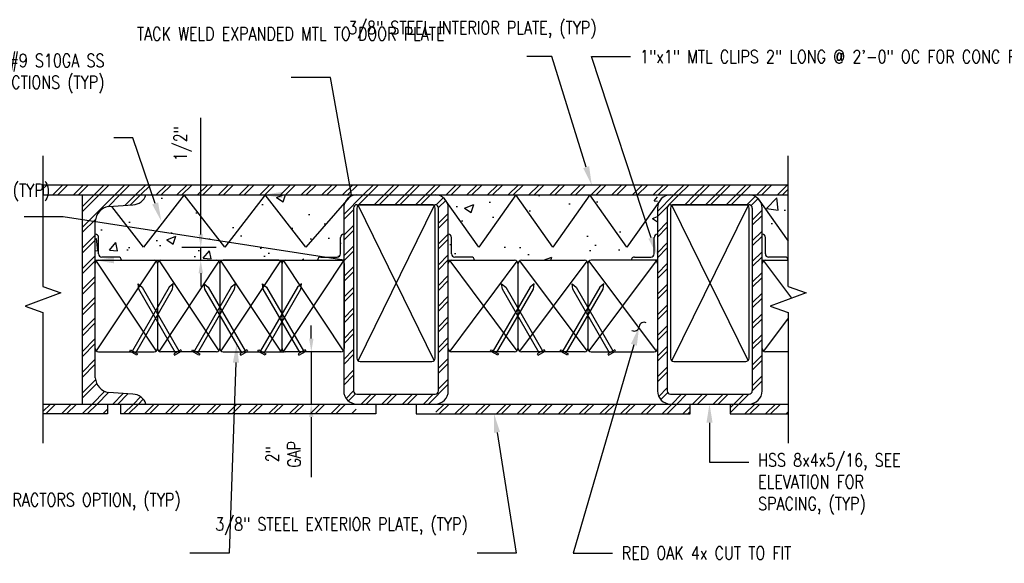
# Model space of a CAD drawing. Header units: inches. Extents: x 19 to 297, y 45 to 143.
# Tile 20 of 23: x 113 to 151, y 122 to 143. Entities that reach past the tile are written whole.
import ezdxf
from ezdxf import colors
from ezdxf.entities.mleader import LeaderData, LeaderLine
from ezdxf.math import Vec2, Vec3

# ---------------------------------------------------------------- set-up
doc = ezdxf.new("R2010")
doc.units = ezdxf.units.IN
doc.header["$MEASUREMENT"] = 0
for name, color, linetype in [('A-DETL-MEDM', 3, 'Continuous'), ('A-DETL-THIN', 1, 'Continuous'), ('S-ANNO-DIMS', 1, 'Continuous'), ('S-ANNO-NOTE', 2, 'Continuous')]:
    doc.layers.add(name, color=color, linetype=linetype)
doc.layers.add('M-DETL-PATT', color=9, linetype='Continuous', true_color=0x808080)
doc.styles.add('Annotative', font='romans.shx', dxfattribs={"width": 0.8, "height": 0.125})
doc.dimstyles.new('Annotative', dxfattribs={"dimscale": 0, "dimtxt": 0.125, "dimasz": 0.125, "dimexe": 0.18, "dimexo": 0.0625, "dimgap": 0.09, "dimtad": 1, "dimdec": 3, "dimzin": 3, "dimdsep": 46, "dimlunit": 4, "dimtxsty": 'Annotative', "dimcen": 0.09, "dimclrt": 2, "dimazin": 2, "dimtfac": 1, "dimtdec": 3, "dimtmove": 0, "dimatfit": 0, "dimfxl": 1, "dimtfill": 1, "dimfrac": 2, "dimtolj": 1, "dimtzin": 0, "dimarcsym": 0})
pattern_1 = [(45, (88.0681, 0), (-0.3959798, 0.3959798), []), (45, (88.0681, 0.6), (-0.3959798, 0.3959798), [])]

# ---------------------------------------------------------------- blocks, each defined once
blk = doc.blocks.new('*D33')
at = {"layer": 'Defpoints', "color": 0, "transparency": 16777216}
for p in [(119.887, 134.228), (120.721, 134.228), (119.419, 133.74)]:
    blk.add_point(p, dxfattribs=at)
at = {"layer": 'S-ANNO-DIMS', "color": 0, "lineweight": -2, "transparency": 16777216}
for p, q in [((119.887, 134.728), (119.887, 139.189)), ((120.471, 134.228), (119.167, 134.228)), ((119.887, 133.74), (119.887, 134.228)), ((119.669, 133.74), (120.607, 133.74)), ((119.887, 133.24), (119.887, 132.74))]:
    blk.add_line(p, q, dxfattribs=at)
at = {"layer": 'S-ANNO-DIMS', "color": 0, "transparency": 16777216}
for points in [[(119.804, 134.728), (119.971, 134.728), (119.887, 134.228)], [(119.804, 133.24), (119.971, 133.24), (119.887, 133.74)]]:
    blk.add_solid(points, dxfattribs=at)
at = {"layer": 'S-ANNO-DIMS', "color": 2, "lineweight": -3, "transparency": 16777216, "insert": (118.861, 137.534), "char_height": 0.5, "attachment_point": 1, "rotation": 90, "line_spacing_factor": 0.983083, "style": 'Annotative'}
blk.add_mtext('\\A1;1/2"', dxfattribs=at)
blk = doc.blocks.new('*D32')
at = {"layer": 'Defpoints', "color": 0, "transparency": 16777216}
for p in [(123.395, 130.24), (124.115, 130.24), (123.395, 128.24)]:
    blk.add_point(p, dxfattribs=at)
at = {"layer": 'S-ANNO-DIMS', "color": 0, "lineweight": -2, "transparency": 16777216}
for p, q in [((124.115, 130.74), (124.115, 131.24)), ((124.115, 130.24), (124.115, 128.24)), ((124.115, 127.74), (124.115, 125.443))]:
    blk.add_line(p, q, dxfattribs=at)
at = {"layer": 'S-ANNO-DIMS', "color": 0, "transparency": 16777216}
for points in [[(124.031, 130.74), (124.198, 130.74), (124.115, 130.24)], [(124.031, 127.74), (124.198, 127.74), (124.115, 128.24)]]:
    blk.add_solid(points, dxfattribs=at)
at = {"layer": 'S-ANNO-DIMS', "color": 2, "transparency": 16777216, "insert": (123.04, 126.318), "char_height": 0.5, "attachment_point": 5, "rotation": 90, "style": 'Annotative', "bg_fill": 3, "box_fill_scale": 1.25, "bg_fill_color": 256, "bg_fill_true_color": 13158600, "bg_fill_transparency": 0}
blk.add_mtext('\\A1;2"\\PGAP', dxfattribs=at)

msp = doc.modelspace()

# ---------------------------------------------------------------- hatches: boundary and pattern name
at = {"layer": 'M-DETL-PATT', "lineweight": -3}
h = msp.add_hatch(dxfattribs=at)
h.set_pattern_fill('FP_1', color=8, style=0, pattern_type=2)
h.set_pattern_definition(pattern_1)
h.paths.add_polyline_path([(113.8537, 136.2395), (142.3554, 136.2395), (142.3554, 136.6145), (113.8537, 136.6145)])
h = msp.add_hatch(dxfattribs=at)
h.set_pattern_fill('FP_1', color=8, style=0, pattern_type=2)
h.set_pattern_definition(pattern_1)
h.paths.add_polyline_path([(115.3551, 128.2395), (117.7926, 128.2395), (117.7373, 128.3606), (117.6537, 128.4643), (117.5472, 128.5442), (117.4243, 128.5953), (117.2926, 128.6145), (116.3551, 128.677), (116.2027, 128.729), (116.0686, 128.8181), (115.9616, 128.9385), (115.8888, 129.0821), (115.8551, 129.2395), (115.8551, 135.2395), (115.8888, 135.397), (115.9616, 135.5406), (116.0686, 135.661), (116.2027, 135.7501), (116.3551, 135.802), (117.2926, 135.8645), (117.4243, 135.8838), (117.5472, 135.9349), (117.6537, 136.0148), (117.7373, 136.1185), (117.7926, 136.2395), (115.3551, 136.2395), (115.3551, 131.4318)])
h = msp.add_hatch(dxfattribs=at)
h.set_pattern_fill('AR-CONC', color=8, scale=0.5, style=0)
h.paths.add_polyline_path([(142.3554, 133.7395), (142.3554, 136.2395), (141.3551, 136.2395), (141.3551, 133.7395)])
h.paths.add_polyline_path([(125.3551, 133.7395), (125.3551, 136.2395), (117.7926, 136.2395), (117.539, 135.8811), (116.3512, 135.8012), (116.1999, 135.7487), (116.0668, 135.6594), (115.9607, 135.5393), (115.8886, 135.3962), (115.8551, 135.2395), (115.8551, 133.7395)])
h.paths.add_polyline_path([(129.3551, 133.7395), (137.3551, 133.7395), (137.3551, 136.2395), (129.3551, 136.2395)])
h = msp.add_hatch(dxfattribs=at)
h.set_pattern_fill('FP_1', color=8, style=0, pattern_type=2)
h.set_pattern_definition(pattern_1)
h.paths.add_polyline_path([(128.8551, 128.2395), (128.9845, 128.2566), (129.1051, 128.3065), (129.2086, 128.386), (129.2881, 128.4895), (129.3381, 128.6101), (129.3551, 128.7395), (129.3551, 135.7395), (129.3381, 135.869), (129.2881, 135.9895), (129.2086, 136.0931), (129.1051, 136.1726), (128.9845, 136.2225), (128.8551, 136.2395), (125.8551, 136.2395), (125.7257, 136.2225), (125.6051, 136.1726), (125.5015, 136.0931), (125.4221, 135.9895), (125.3721, 135.869), (125.3551, 135.7395), (125.3551, 128.7395), (125.3721, 128.6101), (125.4221, 128.4895), (125.5015, 128.386), (125.6051, 128.3065), (125.7257, 128.2566), (125.8551, 128.2395), (128.5135, 128.2395)])
h.paths.add_polyline_path([(125.8551, 128.6145), (125.8227, 128.6188), (125.7926, 128.6313), (125.7667, 128.6512), (125.7468, 128.677), (125.7344, 128.7072), (125.7301, 128.7395), (125.7301, 135.7395), (125.7344, 135.7719), (125.7468, 135.802), (125.7667, 135.8279), (125.7926, 135.8478), (125.8227, 135.8603), (125.8551, 135.8645), (128.8551, 135.8645), (128.8874, 135.8603), (128.9176, 135.8478), (128.9435, 135.8279), (128.9633, 135.802), (128.9758, 135.7719), (128.9801, 135.7395), (128.9801, 128.7395), (128.9758, 128.7072), (128.9633, 128.677), (128.9435, 128.6512), (128.9176, 128.6313), (128.8874, 128.6188), (128.8551, 128.6145), (128.5135, 128.6145)])
h = msp.add_hatch(dxfattribs=at)
h.set_pattern_fill('FP_1', color=8, style=0, pattern_type=2)
h.set_pattern_definition(pattern_1)
h.paths.add_polyline_path([(140.0424, 128.2395), (140.8551, 128.2395), (140.9845, 128.2566), (141.1051, 128.3065), (141.2086, 128.386), (141.2881, 128.4895), (141.3381, 128.6101), (141.3551, 128.7395), (141.3551, 135.7395), (141.3381, 135.869), (141.2881, 135.9895), (141.2086, 136.0931), (141.1051, 136.1726), (140.9845, 136.2225), (140.8551, 136.2395), (137.8551, 136.2395), (137.7257, 136.2225), (137.6051, 136.1726), (137.5015, 136.0931), (137.4221, 135.9895), (137.3721, 135.869), (137.3551, 135.7395), (137.3551, 128.7395), (137.3721, 128.6101), (137.4221, 128.4895), (137.5015, 128.386), (137.6051, 128.3065), (137.7257, 128.2566), (137.8551, 128.2395)])
h.paths.add_polyline_path([(137.8551, 128.6145), (137.8227, 128.6188), (137.7926, 128.6313), (137.7667, 128.6512), (137.7468, 128.677), (137.7344, 128.7072), (137.7301, 128.7395), (137.7301, 135.7395), (137.7344, 135.7719), (137.7468, 135.802), (137.7667, 135.8279), (137.7926, 135.8478), (137.8227, 135.8603), (137.8551, 135.8645), (140.8551, 135.8645), (140.8874, 135.8603), (140.9176, 135.8478), (140.9435, 135.8279), (140.9633, 135.802), (140.9758, 135.7719), (140.9801, 135.7395), (140.9801, 128.7395), (140.9758, 128.7072), (140.9633, 128.677), (140.9435, 128.6512), (140.9176, 128.6313), (140.8874, 128.6188), (140.8551, 128.6145), (140.0424, 128.6145)])
h = msp.add_hatch(dxfattribs=at)
h.set_pattern_fill('FP_1', color=8, style=0, pattern_type=2)
h.set_pattern_definition(pattern_1)
h.paths.add_polyline_path([(116.8238, 127.8645), (125.8315, 127.8645), (125.8315, 128.2395), (116.8238, 128.2395)])
h.paths.add_polyline_path([(113.8537, 127.8645), (116.3238, 127.8645), (116.3238, 128.2395), (113.8537, 128.2395)])
h.paths.add_polyline_path([(140.1287, 127.8645), (142.3554, 127.8645), (142.3554, 128.2395), (140.1287, 128.2395)])
h.paths.add_polyline_path([(138.6051, 127.8645), (138.6051, 128.2395), (128.8787, 128.2395), (128.8787, 127.8645)])

# ---------------------------------------------------------------- linework, layer by layer
at = {"layer": 'A-DETL-MEDM', "lineweight": -3}
for p, q in [((142.3554, 136.6145), (113.8537, 136.6145)), ((113.8551, 136.6145), (113.8551, 136.2395)), ((113.8537, 136.2395), (142.3554, 136.2395)), ((115.3551, 136.2395), (115.3551, 128.2395)), ((119.2503, 136.2395), (117.6989, 134.2395)), ((120.8017, 134.2395), (119.2503, 136.2395)), ((122.3532, 136.2395), (120.8017, 134.2395)), ((123.9046, 134.2395), (122.3532, 136.2395)), ((125.6558, 136.2395), (123.9046, 134.2395)), ((130.5218, 134.2395), (129.2088, 136.0931)), ((131.9384, 136.2395), (130.5218, 134.2395)), ((133.3552, 134.2395), (131.9384, 136.2395)), ((134.7718, 136.2395), (133.3552, 134.2395)), ((136.1885, 134.2395), (134.7718, 136.2395)), ((137.5015, 136.0931), (136.1885, 134.2395)), ((141.2086, 136.0931), (142.3554, 134.4742)), ((116.3551, 135.802), (117.2926, 135.8645)), ((117.6989, 134.2395), (116.4874, 135.8012)), ((125.3551, 135.7395), (125.3551, 128.7395)), ((125.7301, 135.7395), (125.7301, 128.7395)), ((125.8551, 135.8645), (128.8551, 135.8645)), ((128.9801, 128.7395), (128.9801, 135.7395)), ((129.3551, 128.7395), (129.3551, 135.7395)), ((137.3551, 135.7395), (137.3551, 128.7395)), ((137.7301, 135.7395), (137.7301, 128.7395)), ((137.8551, 135.8645), (140.8551, 135.8645)), ((140.9801, 135.7395), (140.9801, 128.7395)), ((141.3551, 128.7395), (141.3551, 135.7395)), ((115.8551, 129.2395), (115.8551, 135.2395)), ((117.2926, 128.6145), (116.3551, 128.677)), ((125.8551, 128.6145), (128.8551, 128.6145)), ((137.8551, 128.6145), (140.8551, 128.6145)), ((113.8537, 128.2395), (142.3554, 128.2395)), ((116.3238, 128.2395), (116.3238, 127.8645)), ((116.8238, 128.2395), (116.8238, 127.8645)), ((126.5815, 128.2395), (126.5815, 127.8645)), ((128.1287, 128.2395), (128.1287, 127.8645)), ((138.6051, 127.8645), (138.6051, 128.2395)), ((140.1287, 128.2395), (140.1287, 127.8645)), ((116.3238, 127.8645), (113.8537, 127.8645)), ((126.5815, 127.8645), (116.8238, 127.8645)), ((128.1287, 127.8645), (138.6051, 127.8645)), ((140.1287, 127.8645), (142.3554, 127.8645))]:
    msp.add_line(p, q, dxfattribs=at)
for centre, radius, start, end in [((117.2817, 136.3998), 0.5354, 271.16134, 342.57846), ((125.8551, 135.7395), 0.5, 90, 180), ((128.8551, 135.7395), 0.5, 0, 90), ((137.8551, 135.7395), 0.5, 90, 180), ((140.8551, 135.7395), 0.5, 0, 90), ((116.4794, 135.188), 0.6265, 101.44913, 175.28378), ((125.8551, 135.7395), 0.125, 90, 180), ((128.8551, 135.7395), 0.125, 360, 90), ((137.8551, 135.7395), 0.125, 90, 180), ((140.8551, 135.7395), 0.125, 0, 90), ((116.4794, 129.2911), 0.6265, 184.71621, 258.55087), ((117.2817, 128.0792), 0.5354, 17.42154, 88.83866), ((125.8551, 128.7395), 0.5, 180, 270), ((125.8551, 128.7395), 0.125, 180, 270), ((128.8551, 128.7395), 0.5, 270, 0), ((128.8551, 128.7395), 0.125, 270, 0), ((137.8551, 128.7395), 0.5, 180, 270), ((137.8551, 128.7395), 0.125, 180, 270), ((140.8551, 128.7395), 0.5, 270, 0), ((140.8551, 128.7395), 0.125, 270, 0)]:
    msp.add_arc(centre, radius, start, end, dxfattribs=at)
at = {"layer": 'A-DETL-THIN', "lineweight": -3}
for p, q in [((113.8537, 137.7395), (113.8537, 132.7395)), ((142.3554, 132.7395), (142.3554, 137.7395)), ((125.9083, 129.8872), (128.8185, 135.8279)), ((128.8185, 129.9012), (125.9085, 135.842)), ((137.9083, 129.8872), (140.8185, 135.8279)), ((140.8185, 129.9012), (137.9085, 135.842)), ((115.9801, 133.9895), (115.9801, 134.6145)), ((125.2301, 133.9895), (125.2301, 134.6145)), ((129.4801, 133.9895), (129.4801, 134.6145)), ((137.2301, 133.9895), (137.2301, 134.6145)), ((141.4801, 133.9895), (141.4801, 134.6145)), ((115.8551, 133.7395), (118.1101, 133.7395)), ((118.1785, 133.7192), (115.8917, 130.2762)), ((115.8917, 133.7029), (118.1783, 130.2598)), ((116.7301, 133.8645), (116.1051, 133.8645)), ((118.2917, 133.7192), (120.5785, 130.2762)), ((120.5785, 133.7029), (118.2919, 130.2598)), ((118.3601, 133.7395), (120.4901, 133.7395)), ((122.9385, 133.7192), (120.6517, 130.2762)), ((120.6517, 133.7029), (122.9383, 130.2598)), ((122.8701, 133.7395), (120.7401, 133.7395)), ((123.0518, 133.7192), (125.3385, 130.2762)), ((125.3386, 133.7029), (123.052, 130.2598)), ((123.1201, 133.7395), (125.3551, 133.7395)), ((124.4801, 133.8645), (125.1051, 133.8645)), ((129.3551, 133.7395), (131.8901, 133.7395)), ((129.4083, 133.7169), (131.9785, 130.2762)), ((131.9785, 133.7029), (129.4085, 130.2621)), ((130.2301, 133.8645), (129.6051, 133.8645)), ((132.0783, 133.7169), (134.6485, 130.2762)), ((134.6485, 133.7029), (132.0785, 130.2621)), ((132.1501, 133.7395), (134.5601, 133.7395)), ((137.3019, 133.7169), (134.7317, 130.2762)), ((134.7317, 133.7029), (137.3017, 130.2621)), ((137.3551, 133.7395), (134.8201, 133.7395)), ((136.4801, 133.8645), (137.1051, 133.8645)), ((141.3551, 133.7395), (142.3551, 133.7395)), ((141.4083, 133.7169), (142.4784, 132.2843)), ((142.2301, 133.8645), (141.6051, 133.8645)), ((118.2351, 133.6145), (118.2351, 130.3645)), ((120.6151, 133.6145), (120.6151, 130.3645)), ((122.9951, 130.3645), (122.9951, 133.6145)), ((125.3752, 133.6145), (125.3752, 130.3645)), ((132.0151, 133.6145), (132.0151, 130.3645)), ((132.0251, 130.3645), (132.0251, 133.6145)), ((134.6851, 133.6145), (134.6851, 130.3645)), ((134.6951, 133.6145), (134.6951, 130.3645)), ((113.8537, 132.7395), (114.5406, 132.4895)), ((118.6777, 132.7122), (117.2715, 130.2765)), ((117.3996, 130.2025), (118.8059, 132.6382)), ((117.5178, 132.6382), (117.4881, 132.8376)), ((117.4881, 132.8376), (117.6459, 132.7122)), ((118.924, 130.2025), (117.5178, 132.6382)), ((117.6459, 132.7122), (119.0522, 130.2765)), ((118.8355, 132.8376), (118.6777, 132.7122)), ((118.8059, 132.6382), (118.8355, 132.8376)), ((121.0538, 132.7122), (119.6475, 130.2765)), ((119.7757, 130.2025), (121.1819, 132.6382)), ((120.0483, 132.6382), (120.0187, 132.8376)), ((120.0187, 132.8376), (120.1765, 132.7122)), ((121.4546, 130.2025), (120.0483, 132.6382)), ((120.1765, 132.7122), (121.5827, 130.2765)), ((121.2116, 132.8376), (121.0538, 132.7122)), ((121.1819, 132.6382), (121.2116, 132.8376)), ((123.5843, 132.7122), (122.1781, 130.2765)), ((122.2778, 132.6382), (122.2481, 132.8376)), ((122.2481, 132.8376), (122.406, 132.7122)), ((123.6841, 130.2025), (122.2778, 132.6382)), ((122.3062, 130.2025), (123.7125, 132.6382)), ((122.406, 132.7122), (123.8122, 130.2765)), ((123.7421, 132.8376), (123.5843, 132.7122)), ((123.7125, 132.6382), (123.7421, 132.8376)), ((132.4806, 132.7122), (131.0744, 130.2765)), ((131.2026, 130.2025), (132.6088, 132.6382)), ((131.4214, 132.6382), (131.3917, 132.8376)), ((131.3917, 132.8376), (131.5495, 132.7122)), ((132.8276, 130.2025), (131.4214, 132.6382)), ((131.5495, 132.7122), (132.9558, 130.2765)), ((132.6385, 132.8376), (132.4806, 132.7122)), ((132.6088, 132.6382), (132.6385, 132.8376)), ((135.1449, 132.7122), (133.7386, 130.2765)), ((133.8668, 130.2025), (135.273, 132.6382)), ((134.1172, 132.6382), (134.0875, 132.8376)), ((134.0875, 132.8376), (134.2453, 132.7122)), ((135.5234, 130.2025), (134.1172, 132.6382)), ((134.2453, 132.7122), (135.6516, 130.2765)), ((135.3027, 132.8376), (135.1449, 132.7122)), ((135.273, 132.6382), (135.3027, 132.8376)), ((142.3554, 132.7395), (143.0423, 132.4895)), ((114.5406, 132.4895), (113.1669, 131.9895)), ((143.0423, 132.4895), (141.6686, 131.9895)), ((113.1669, 131.9895), (113.8537, 131.7395)), ((141.6686, 131.9895), (142.3554, 131.7395)), ((113.8537, 131.7395), (113.8537, 126.7395)), ((142.3554, 131.5299), (141.4085, 130.2621)), ((142.3554, 131.7395), (142.3554, 126.7395)), ((117.169, 130.2635), (117.2002, 130.3177)), ((117.2002, 130.3177), (117.4709, 130.1614)), ((119.1234, 130.3177), (118.8528, 130.1614)), ((119.1547, 130.2635), (119.1234, 130.3177)), ((119.545, 130.2635), (119.5763, 130.3177)), ((119.5763, 130.3177), (119.8469, 130.1614)), ((121.654, 130.3177), (121.3833, 130.1614)), ((121.6852, 130.2635), (121.654, 130.3177)), ((122.0756, 130.2635), (122.1068, 130.3177)), ((122.1068, 130.3177), (122.3775, 130.1614)), ((123.8835, 130.3177), (123.6128, 130.1614)), ((123.9147, 130.2635), (123.8835, 130.3177)), ((130.9719, 130.2635), (131.0032, 130.3177)), ((131.0032, 130.3177), (131.2738, 130.1614)), ((133.027, 130.3177), (132.7564, 130.1614)), ((133.0583, 130.2635), (133.027, 130.3177)), ((133.6361, 130.2635), (133.6674, 130.3177)), ((133.6674, 130.3177), (133.938, 130.1614)), ((135.7228, 130.3177), (135.4522, 130.1614)), ((135.7541, 130.2635), (135.7228, 130.3177)), ((115.9801, 130.2395), (118.1101, 130.2395)), ((117.4396, 130.1073), (117.169, 130.2635)), ((117.4709, 130.1614), (117.4396, 130.1073)), ((120.4901, 130.2395), (118.3601, 130.2395)), ((118.8528, 130.1614), (118.884, 130.1073)), ((118.884, 130.1073), (119.1547, 130.2635)), ((119.8157, 130.1073), (119.545, 130.2635)), ((119.8469, 130.1614), (119.8157, 130.1073)), ((120.7401, 130.2395), (123.079, 130.2395)), ((121.3833, 130.1614), (121.4146, 130.1073)), ((121.4146, 130.1073), (121.6852, 130.2635)), ((122.3462, 130.1073), (122.0756, 130.2635)), ((122.3775, 130.1614), (122.3462, 130.1073)), ((125.2502, 130.2395), (123.1201, 130.2395)), ((123.6128, 130.1614), (123.6441, 130.1073)), ((123.6441, 130.1073), (123.9147, 130.2635)), ((131.8901, 130.2395), (129.4801, 130.2395)), ((131.2426, 130.1073), (130.9719, 130.2635)), ((131.2738, 130.1614), (131.2426, 130.1073)), ((134.5601, 130.2395), (132.1501, 130.2395)), ((132.7564, 130.1614), (132.7876, 130.1073)), ((132.7876, 130.1073), (133.0583, 130.2635)), ((133.9068, 130.1073), (133.6361, 130.2635)), ((133.938, 130.1614), (133.9068, 130.1073)), ((134.8201, 130.2395), (137.2301, 130.2395)), ((135.4522, 130.1614), (135.4834, 130.1073)), ((135.4834, 130.1073), (135.7541, 130.2635)), ((142.3554, 130.2395), (141.4801, 130.2395))]:
    msp.add_line(p, q, dxfattribs=at)
at = {"layer": 'A-DETL-THIN'}
msp.add_lwpolyline([(128.8551, 129.9895), (128.8551, 135.7395, 0.4142136), (128.7301, 135.8645), (125.9801, 135.8645, 0.4142136), (125.8551, 135.7395), (125.8551, 129.9895, 0.4142136), (125.9801, 129.8645), (128.7301, 129.8645)], format="xyb", dxfattribs=at)
msp.add_lwpolyline([(137.9801, 129.8645), (140.7301, 129.8645, 0.4142136), (140.8551, 129.9895), (140.8551, 135.7395, 0.4142136), (140.7301, 135.8645), (137.9801, 135.8645, 0.4142136), (137.8551, 135.7395), (137.8551, 129.9895, 0.4142136)], format="xyb", close=True, dxfattribs=at)
at = {"layer": 'A-DETL-THIN', "lineweight": -3}
for centre, radius, start, end in [((115.8551, 134.6145), 0.125, 0, 90), ((125.3551, 134.6145), 0.125, 90, 180), ((129.3551, 134.6145), 0.125, 0, 90), ((137.3551, 134.6145), 0.125, 90, 180), ((141.3551, 134.6145), 0.125, 0, 90), ((115.9801, 133.6145), 0.125, 90, 180), ((116.1051, 133.9895), 0.125, 180, 270), ((116.7301, 133.7395), 0.125, 0, 90), ((118.1101, 133.6145), 0.125, 0, 90), ((118.3601, 133.6145), 0.125, 90, 180), ((120.4901, 133.6145), 0.125, 0, 90), ((120.7401, 133.6145), 0.125, 90, 180), ((122.8701, 133.6145), 0.125, 0, 90), ((123.1201, 133.6145), 0.125, 90, 180), ((124.4801, 133.7395), 0.125, 90, 180), ((125.1051, 133.9895), 0.125, 270, 0), ((125.2502, 133.6145), 0.125, 0, 90), ((129.4801, 133.6145), 0.125, 90, 180), ((129.6051, 133.9895), 0.125, 180, 270), ((130.2301, 133.7395), 0.125, 0, 90), ((131.8901, 133.6145), 0.125, 0, 90), ((132.1501, 133.6145), 0.125, 90, 180), ((134.5601, 133.6145), 0.125, 0, 90), ((134.8201, 133.6145), 0.125, 90, 180), ((136.4801, 133.7395), 0.125, 90, 180), ((137.1051, 133.9895), 0.125, 270, 0), ((137.2301, 133.6145), 0.125, 0, 90), ((141.4801, 133.6145), 0.125, 90, 180), ((141.6051, 133.9895), 0.125, 180, 270), ((142.2301, 133.7395), 0.125, 0, 90), ((136.4678, 131.2143), 0.1865, 241.68429, 354.97176), ((136.8394, 131.1816), 0.1865, 61.68429, 174.97176), ((115.9801, 130.3645), 0.125, 180, 270), ((118.1101, 130.3645), 0.125, 270, 0), ((118.3601, 130.3645), 0.125, 180, 270), ((120.4901, 130.3645), 0.125, 270, 0), ((120.7401, 130.3645), 0.125, 180, 270), ((122.8701, 130.3645), 0.125, 270, 0), ((123.1201, 130.3645), 0.125, 180, 270), ((125.2502, 130.3645), 0.125, 270, 0), ((129.4801, 130.3645), 0.125, 180, 270), ((131.8901, 130.3645), 0.125, 270, 0), ((132.1501, 130.3645), 0.125, 180, 270), ((134.5601, 130.3645), 0.125, 270, 0), ((134.8201, 130.3645), 0.125, 180, 270), ((137.2301, 130.3645), 0.125, 270, 0), ((141.4801, 130.3645), 0.125, 180, 270), ((128.7301, 129.9895), 0.125, 270, 0)]:
    msp.add_arc(centre, radius, start, end, dxfattribs=at)

# ---------------------------------------------------------------- dimensions: what is measured, and where the dimension line sits
at = {"layer": 'S-ANNO-DIMS', "lineweight": -3}
dim = msp.add_linear_dim(base=(119.8875, 134.2282), p1=(119.4192, 133.7395), p2=(120.7212, 134.2282), angle=90, dimstyle='Annotative', override={"dimpost": '\\X', "dimtfill": 0}, dxfattribs=at)
dim.commit()
dim.dimension.update_dxf_attribs({"geometry": '*D33', "text_midpoint": (119.8875, 138.1819), "dimtype": 160})

# ---------------------------------------------------------------- leaders
at = {"layer": 'S-ANNO-NOTE', "lineweight": -3}
ml = msp.add_multileader_mtext('Standard', dxfattribs=at)
ml.set_content('{\\C256;3/8" STEEL INTERIOR PLATE, (TYP)}', color=2, style='Annotative')
ml.set_leader_properties(color=1)
ml.build(insert=Vec2(0, 0))
ml.multileader.update_dxf_attribs({"text_right_attachment_type": 3, "dogleg_length": 0.375, "arrow_head_size": 0.72, "scale": 4})
ctx = ml.context
ctx.base_point, ctx.scale, ctx.char_height, ctx.arrow_head_size, ctx.landing_gap_size, ctx.plane_origin = Vec3(125.1655, 142.5542), 4, 0.5, 0.72, 0.36, Vec3(119.9708, 97.3697)
ctx.right_attachment = 3
notes = []
notes.append((ctx, [(1, (1, 1, 0), (133.3123, 141.5304), (-1, 0), 0.9506, [(0, [(134.8418, 136.6145)], 0, [])])]))
ctx.mtext.insert, ctx.mtext.width, ctx.mtext.flow_direction = Vec3(125.5255, 142.8875), 6.790358, 5
ml = msp.add_multileader_mtext('Standard', dxfattribs=at)
ml.set_content('\\pxt3.2,6.4,9.6,12.8,16,19.2,22.4,25.6,28.8,32,35.2,38.4,41.6,44.8,48,51.2,54.4,57.6,60.8,64,67.2,70.4,73.6,76.8,80,83.2,86.4,89.6,92.8,96,99.2,102.4;{\\C256;TACK WELD EXPANDED MTL TO DOOR PLATE}', color=2, style='Annotative')
ml.set_leader_properties(color=1)
ml.build(insert=Vec2(0, 0))
ml.multileader.update_dxf_attribs({"text_right_attachment_type": 3, "dogleg_length": 0.375, "arrow_head_size": 0.72, "scale": 4})
ctx = ml.context
ctx.base_point, ctx.scale, ctx.char_height, ctx.arrow_head_size, ctx.landing_gap_size, ctx.plane_origin = Vec3(117.0856, 142.4032), 4, 0.5, 0.72, 0.36, Vec3(111.8103, 97.3697)
ctx.right_attachment = 3
notes.append((ctx, [(1, (1, 1, 0), (124.8485, 140.7366), (-1, 0), 1.5, [(1, [(122.2815, 136.2395), (125.6558, 136.2395)], 0, [])])]))
ctx.mtext.insert, ctx.mtext.width, ctx.mtext.flow_direction = Vec3(117.4456, 142.6532), 6.56888, 5
ml = msp.add_multileader_mtext('Standard', dxfattribs=at)
ml.set_content('{\\C256;3/4" #9 S10GA SS\\P\\pxt3.2,6.4,9.6,12.8,16,19.2,22.4,25.6,28.8,32,35.2,38.4,41.6,44.8,48,51.2,54.4,57.6,60.8,64,67.2,70.4,73.6,76.8,80,83.2,86.4,89.6,92.8,96,99.2,102.4;EXPANDED MTL, 37 1/8" LONG W/ 1"  GAP B/W SECTIONS (TYP)}', color=2, style='Annotative')
ml.set_leader_properties(color=1)
ml.build(insert=Vec2(0, 0))
ml.multileader.update_dxf_attribs({"text_right_attachment_type": 3, "dogleg_length": 0.375, "arrow_head_size": 0.72, "scale": 4})
ctx = ml.context
ctx.base_point, ctx.scale, ctx.char_height, ctx.arrow_head_size, ctx.landing_gap_size, ctx.plane_origin = Vec3(108.2056, 141.2994), 4, 0.5, 0.72, 0.36, Vec3(125.3807, 97.0395)
ctx.right_attachment, ctx.text_align_type = 3, 2
notes.append((ctx, [(0, (1, 1, 0), (117.2834, 138.4184), (-1, 0), 0.7196, [(0, [(118.3793, 135.2318)], 0, [])])]))
ctx.mtext.insert, ctx.mtext.width, ctx.mtext.alignment, ctx.mtext.flow_direction = Vec3(116.2037, 141.6327), 8.152961, 3, 5
ml = msp.add_multileader_mtext('Standard', dxfattribs=at)
ml.set_content('\\pxt3.2,6.4,9.6,12.8,16,19.2,22.4,25.6,28.8,32,35.2,38.4,41.6,44.8,48,51.2,54.4,57.6,60.8,64,67.2,70.4,73.6,76.8,80,83.2,86.4,89.6,92.8,96,99.2,102.4;{\\C256;1"x1" MTL CLIPS 2" LONG @ 2\'-0" OC FOR CONC FINISH GAUGE}', color=2, style='Annotative')
ml.set_leader_properties(color=1)
ml.build(insert=Vec2(0, 0))
ml.multileader.update_dxf_attribs({"text_right_attachment_type": 3, "dogleg_length": 0.375, "arrow_head_size": 0.72, "scale": 4})
ctx = ml.context
ctx.base_point, ctx.scale, ctx.char_height, ctx.arrow_head_size, ctx.landing_gap_size, ctx.plane_origin = Vec3(136.3256, 141.5304), 4, 0.5, 0.72, 0.36, Vec3(129.757, 89.8108)
ctx.right_attachment = 3
notes.append((ctx, [(0, (1, 1, 0), (134.8256, 141.5304), (1, 0), 1.5, [(0, [(137.3456, 133.9197)], 0, [])])]))
ctx.mtext.insert, ctx.mtext.width, ctx.mtext.flow_direction = Vec3(136.6856, 141.7804), 7.387172, 5
ml = msp.add_multileader_mtext('Standard', dxfattribs=at)
ml.set_content('{\\C256;TACK WELD, (TYP)}', color=2, style='Annotative')
ml.set_leader_properties(color=1)
ml.build(insert=Vec2(0, 0))
ml.multileader.update_dxf_attribs({"text_right_attachment_type": 3, "dogleg_length": 0.375, "arrow_head_size": 0.72, "scale": 4})
ctx = ml.context
ctx.base_point, ctx.scale, ctx.char_height, ctx.arrow_head_size, ctx.landing_gap_size, ctx.plane_origin = Vec3(108.9253, 136.3361), 4, 0.5, 0.72, 0.36, Vec3(125.3807, 94.6259)
ctx.right_attachment = 3
notes.append((ctx, [(0, (1, 1, 0), (114.631, 135.4075), (-1, 0), 1.5, [(1, [(115.8551, 133.7395), (125.355, 133.7395)], 0, [])])]))
ctx.mtext.insert, ctx.mtext.width, ctx.mtext.flow_direction = Vec3(109.2853, 136.6694), 3.830111, 5
ml = msp.add_multileader_mtext('Standard', dxfattribs=at)
ml.set_content('\\pxt3.2,6.4,9.6,12.8,16,19.2,22.4,25.6,28.8,32,35.2,38.4,41.6,44.8,48,51.2,54.4,57.6,60.8,64,67.2,70.4,73.6,76.8,80,83.2,86.4,89.6,92.8,96,99.2,102.4;{\\C256;RED OAK 4x CUT TO FIT}', color=2, style='Annotative')
ml.set_leader_properties(color=1)
ml.build(insert=Vec2(0, 0))
ml.multileader.update_dxf_attribs({"text_right_attachment_type": 3, "dogleg_length": 0.375, "arrow_head_size": 0.72, "scale": 4})
ctx = ml.context
ctx.base_point, ctx.scale, ctx.char_height, ctx.arrow_head_size, ctx.landing_gap_size, ctx.plane_origin = Vec3(135.6305, 122.5363), 4, 0.5, 0.72, 0.36, Vec3(129.757, 83.2536)
ctx.right_attachment = 3
notes.append((ctx, [(0, (1, 1, 0), (134.1305, 122.5363), (1, 0), 1.5, [(0, [(136.6536, 131.198)], 0, [])])]))
ctx.mtext.insert, ctx.mtext.width, ctx.mtext.flow_direction = Vec3(135.9905, 122.7863), 5.400056, 5
ml = msp.add_multileader_mtext('Standard', dxfattribs=at)
ml.set_content('{\\C256;10D CONSTRUCTION NAILS @ 6" OC, #9 SCREWS MAY BE USED AT CONTRACTORS OPTION, (TYP)}', color=2, style='Annotative')
ml.set_leader_properties(color=1)
ml.build(insert=Vec2(0, 0))
ml.multileader.update_dxf_attribs({"text_right_attachment_type": 3, "dogleg_length": 0.375, "arrow_head_size": 0.72, "scale": 4})
ctx = ml.context
ctx.base_point, ctx.scale, ctx.char_height, ctx.arrow_head_size, ctx.landing_gap_size, ctx.plane_origin = Vec3(108.9253, 124.4887), 4, 0.5, 0.72, 0.36, Vec3(125.3807, 88.807)
ctx.right_attachment, ctx.text_align_type = 3, 2
notes.append((ctx, [(0, (1, 1, 0), (120.9738, 122.5363), (-1, 0), 1.5, [(0, [(121.2578, 130.5434)], 0, [])])]))
ctx.mtext.insert, ctx.mtext.width, ctx.mtext.alignment, ctx.mtext.flow_direction = Vec3(119.1138, 124.8221), 10.048687, 3, 5
ml = msp.add_multileader_mtext('Standard', dxfattribs=at)
ml.set_content('\\pxt3.2,6.4,9.6,12.8,16,19.2,22.4,25.6,28.8,32,35.2,38.4,41.6,44.8,48,51.2,54.4,57.6,60.8,64,67.2,70.4,73.6,76.8,80,83.2,86.4,89.6,92.8,96,99.2,102.4;{\\C256;HSS 8x4x5/16, SEE\\PELEVATION FOR\\PSPACING, (TYP)}', color=2, style='Annotative')
ml.set_leader_properties(color=1)
ml.build(insert=Vec2(0, 0))
ml.multileader.update_dxf_attribs({"text_right_attachment_type": 3, "dogleg_length": 0.375, "arrow_head_size": 0.72, "scale": 4})
ctx = ml.context
ctx.base_point, ctx.scale, ctx.char_height, ctx.arrow_head_size, ctx.landing_gap_size, ctx.plane_origin = Vec3(140.8441, 126.0107), 4, 0.5, 0.72, 0.36, Vec3(130.7408, 94.1937)
ctx.right_attachment = 3
notes.append((ctx, [(0, (1, 1, 0), (139.3441, 126.0107), (1, 0), 1.5, [(0, [(139.3441, 128.2395)], 0, [])])]))
ctx.mtext.insert, ctx.mtext.width, ctx.mtext.flow_direction = Vec3(141.2041, 126.344), 7.387172, 5
ml = msp.add_multileader_mtext('Standard', dxfattribs=at)
ml.set_content('{\\C256;3/8" STEEL EXTERIOR PLATE, (TYP)}', color=2, style='Annotative')
ml.set_leader_properties(color=1)
ml.build(insert=Vec2(0, 0))
ml.multileader.update_dxf_attribs({"text_right_attachment_type": 3, "dogleg_length": 0.375, "arrow_head_size": 0.72, "scale": 4})
ctx = ml.context
ctx.base_point, ctx.scale, ctx.char_height, ctx.arrow_head_size, ctx.landing_gap_size, ctx.plane_origin = Vec3(123.0862, 123.5601), 4, 0.5, 0.72, 0.36, Vec3(118.3681, 83.2536)
ctx.right_attachment, ctx.text_align_type = 3, 2
notes.append((ctx, [(1, (1, 1, 0), (131.9539, 122.5363), (-1, 0), 1.5, [(0, [(131.1041, 127.8645)], 0, [])])]))
ctx.mtext.insert, ctx.mtext.width, ctx.mtext.alignment, ctx.mtext.flow_direction = Vec3(130.0939, 123.8935), 7.163391, 3, 5
for ctx, leaders in notes:
    for number, flags, end, landing, length, lines in leaders:
        leader = LeaderData()
        leader.index, (leader.has_last_leader_line, leader.has_dogleg_vector, leader.attachment_direction) = number, flags
        leader.last_leader_point, leader.dogleg_vector, leader.dogleg_length = Vec3(end), Vec3(landing), length
        for number, points, colour, breaks in lines:
            line = LeaderLine()
            line.index, line.vertices, line.color, line.breaks = number, Vec3.list(points), colors.encode_raw_color(colour), breaks
            leader.lines.append(line)
        ctx.leaders.append(leader)

# ---------------------------------------------------------------- next in the draw order: dimensions: what is measured, and where the dimension line sits
at = {"layer": 'S-ANNO-DIMS'}
dim = msp.add_linear_dim(base=(124.1147, 130.2395), p1=(123.3947, 128.2395), p2=(123.3947, 130.2395), angle=90, text='<>\\PGAP', dimstyle='Annotative', override={"dimpost": '\\X', "dimse1": 1, "dimse2": 1}, dxfattribs=at)
dim.commit()
dim.dimension.update_dxf_attribs({"geometry": '*D32', "text_midpoint": (124.1147, 126.3176), "dimtype": 160})

doc.saveas('drawing.dxf')
